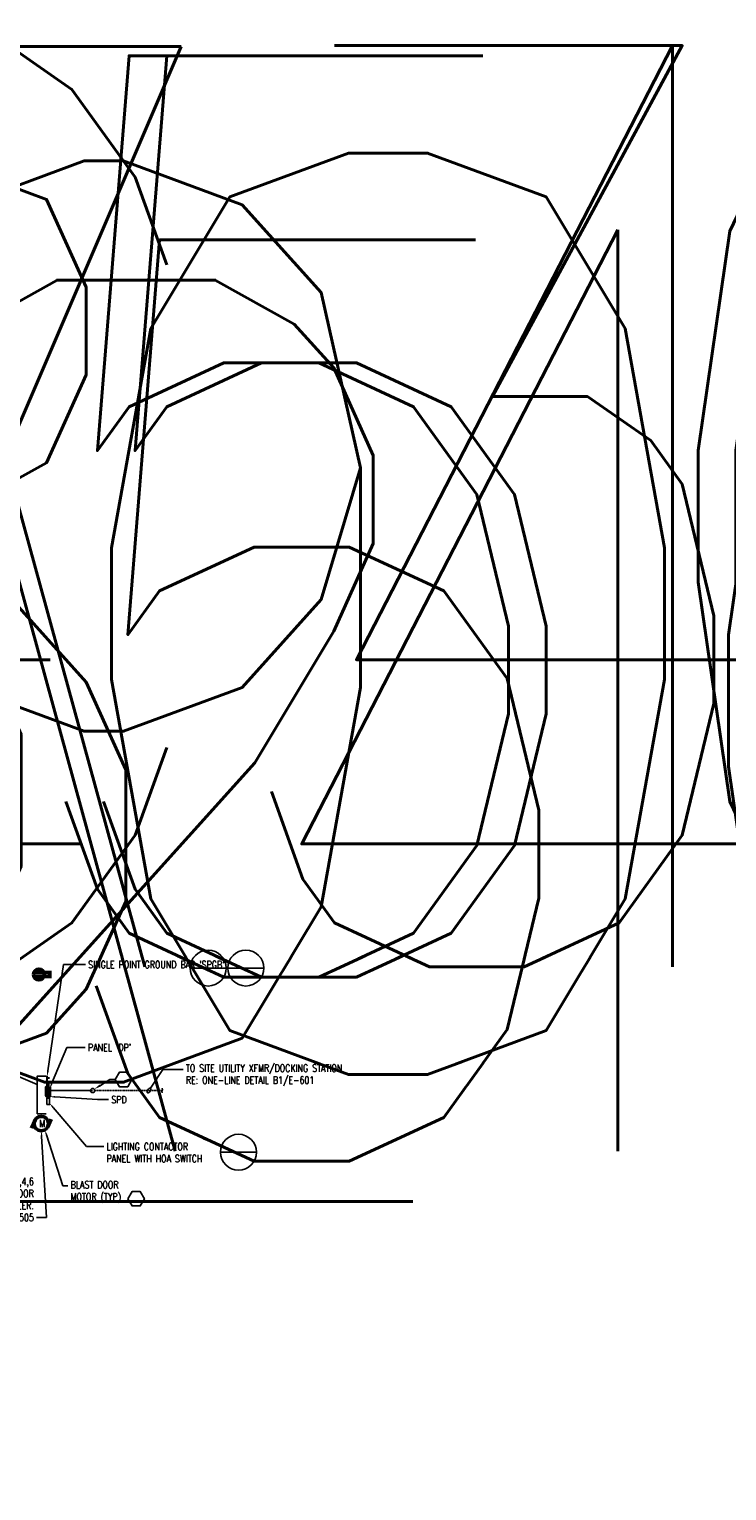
# Model space of a CAD drawing. Header units: inches. Extents: x -433 to 54133, y 0 to 3249.
# Tile 136 of 137: x 2108 to 3657, y 0 to 3249. Entities that reach past the tile are written whole.
import ezdxf
from ezdxf import colors
from ezdxf.entities.mleader import LeaderData, LeaderLine
from ezdxf.enums import TextEntityAlignment as Align
from ezdxf.math import Vec2, Vec3

# ---------------------------------------------------------------- set-up
doc = ezdxf.new("R2010")
doc.units = ezdxf.units.IN
doc.header["$MEASUREMENT"] = 0
doc.linetypes.add('HIDDEN', pattern=[0.375, 0.25, -0.125])
for name, color, linetype, lineweight in [('E-ANNO-KEYN', 2, 'Continuous', 25), ('E-ANNO-SYMB', 2, 'Continuous', 25), ('E-ANNO-TEXT', 2, 'Continuous', 25), ('E-LITE-PANL', 4, 'Continuous', 50), ('E-POWR-CIRC', 4, 'Continuous', 50), ('E-POWR-CIRC-HIDD', 4, 'HIDDEN', 50), ('E-POWR-JBOX', 4, 'Continuous', 50), ('E-POWR-MOTR', 4, 'Continuous', 50), ('E-POWR-PANL', 4, 'Continuous', 50), ('E-POWR-WALL', 4, 'Continuous', 50)]:
    doc.layers.add(name, color=color, linetype=linetype, lineweight=lineweight)
doc.styles.add('Annotative', font='romans.shx', dxfattribs={"width": 0.8})
doc.styles.get("Standard").update_dxf_attribs({"font": 'romans.shx', "width": 0.8})

# ---------------------------------------------------------------- blocks, each defined once
blk = doc.blocks.new('MOTOR')
for p, q in [((-0.108, 0.061), (-0.171, -0.077)), ((0.105, -0.068), (0.17, 0.079))]:
    blk.add_line(p, q)
blk.add_circle((0, 0), 0.125)
blk = doc.blocks.new('PANEL480')
blk.add_hatch(color=256).paths.add_polyline_path([(10, 0), (-10, 0), (-10, 6.5), (10, 6.5)])
blk.add_lwpolyline([(10, 0), (-10, 0), (-10, 6.5), (10, 6.5)], close=True)
blk = doc.blocks.new('Loop_2')
at = {"color": 1}
blk.add_line((-0.5, 0), (-1, 0), dxfattribs=at)
blk.add_lwpolyline([(0, 0.25, 0.050817), (-0.2, 0.23, 0.064661), (-0.35, 0.18, 0.10407), (-0.47, 0.08, 0.175425), (-0.5, 0, 0.175425), (-0.47, -0.08, 0.10407), (-0.35, -0.18, 0.064661), (-0.2, -0.23, 0.050817), (0, -0.25, 0.050817), (0.2, -0.23, 0.064661), (0.35, -0.18, 0.10407), (0.47, -0.08, 0.175425), (0.5, 0, 0.175425), (0.47, 0.08, 0.10407), (0.35, 0.18, 0.064661), (0.2, 0.23, 0.050817)], format="xyb", close=True, dxfattribs=at)
blk = doc.blocks.new('DUPLXREC')
for p, q in [((-0.034, 0.275), (-0.034, 0)), ((0.034, 0.275), (0.034, 0)), ((-0.062, 0), (0.062, 0))]:
    blk.add_line(p, q)
blk.add_circle((0, 0.188), 0.0938)
blk = doc.blocks.new('_TagHexagon')
at = {"color": 0, "linetype": 'ByBlock', "transparency": 16777216}
blk.add_lwpolyline([(-0.144, 0), (-0.072, 0.125), (0.072, 0.125), (0.144, 0), (0.072, -0.125), (-0.072, -0.125)], close=True, dxfattribs=at)
at = {"color": 0, "transparency": 16777216, "style": 'Annotative'}
blk.add_attdef('TAGNUMBER', text='', height=16, dxfattribs=at).set_placement((0, -0.047), align=Align.CENTER)
blk = doc.blocks.new('_DetailCallout')
at = {"transparency": 16777216}
blk.add_line((0.312, 0), (-0.312, 0), dxfattribs=at)
blk.add_circle((0, 0), 0.312, dxfattribs=at)
at = {"layer": 'E-ANNO-SYMB', "transparency": 16777216, "style": 'Annotative', "width": 0.8}
for tag, p in [('SHEETNUMBER', (0, -0.156)), ('VIEWNUMBER', (0, 0.021))]:
    blk.add_attdef(tag, text='', height=16, dxfattribs=at).set_placement(p, align=Align.CENTER)
blk = doc.blocks.new('_None')

msp = doc.modelspace()

# ---------------------------------------------------------------- linework, layer by layer
at = {"layer": 'E-LITE-PANL', "lineweight": -3}
msp.add_lwpolyline([(2146.6, 858.6), (2152.6, 858.6), (2152.6, 873), (2146.6, 873)], close=True, dxfattribs=at)
at = {"layer": 'E-POWR-CIRC', "lineweight": -3}
msp.add_lwpolyline([(2402.6, 894.7, -0.333333), (2402.6, 889.7, 0.333333), (2402.6, 884.7)], format="xyb", dxfattribs=at)
at = {"layer": 'E-POWR-PANL', "lineweight": -3}
for p, q in [((2147.3, 918), (2152.6, 918)), ((2147.3, 916.9), (2152.6, 916.9)), ((2147.3, 904.8), (2152.6, 904.8)), ((2147.3, 903.7), (2152.6, 903.7))]:
    msp.add_line(p, q, dxfattribs=at)
msp.add_lwpolyline([(2147.3, 921.3), (2147.3, 900.5), (2146.7, 900.5), (2146.7, 921.3)], close=True, dxfattribs=at)

# ---------------------------------------------------------------- block references
at = {"layer": 'E-POWR-MOTR', "lineweight": -3, "xscale": 128, "yscale": 128, "zscale": 128}
msp.add_blockref('MOTOR', (2134.3, 816.2), dxfattribs=at)
at = {"layer": 'E-POWR-PANL', "lineweight": -3, "rotation": 90}
msp.add_blockref('PANEL480', (2152.6, 887.7), dxfattribs=at)
at = {"layer": 'E-POWR-WALL', "lineweight": -3, "xscale": -128.0000000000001, "yscale": 128.0000000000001, "zscale": 128, "rotation": 90}
msp.add_blockref('DUPLXREC', (2153.1, 1147.6), dxfattribs=at)

# ---------------------------------------------------------------- texts
at = {"layer": 'E-POWR-JBOX', "lineweight": -3, "insert": (2129.4, 824.5), "char_height": 16, "attachment_point": 1, "style": 'Annotative'}
msp.add_mtext('M', dxfattribs=at)

# ---------------------------------------------------------------- next in the draw order: leaders
at = {"layer": 'E-ANNO-TEXT', "lineweight": -3}
ml = msp.add_multileader_mtext('Standard', dxfattribs=at)
ml.set_content("PANEL 'DP'", color=256, style='Annotative')
ml.set_leader_properties(color=1, linetype='ByLayer', lineweight=-1)
ml.build(insert=Vec2(0, 0))
ml.multileader.update_dxf_attribs({"text_right_attachment_type": 3, "dogleg_length": 0.195, "arrow_head_size": 12, "scale": 128})
ctx = ml.context
ctx.base_point, ctx.scale, ctx.char_height, ctx.arrow_head_size, ctx.landing_gap_size, ctx.plane_origin = Vec3(2232, 985.3), 128, 16, 12, 6, Vec3(2340.7, 803.5)
ctx.right_attachment = 3
notes = []
notes.append((ctx, [(1, (1, 1, 0), (2191, 985.3), (1, 0), 41, [(0, [(2152.6, 893.3)], 0, [])])]))
ctx.mtext.insert, ctx.mtext.flow_direction = Vec3(2238, 993.3), 5
ctx.mtext.has_bg_fill, ctx.mtext.bg_color, ctx.mtext.bg_scale_factor, ctx.mtext.bg_transparency, ctx.mtext.use_window_bg_color = 1, -1073741824, 1.2, 0, 1
ml = msp.add_multileader_mtext('Standard', dxfattribs=at)
ml.set_content('DP-2,4,6\\PVIA DOOR\\PCONTROLLER.\\PRE: E-505', color=256, style='Annotative')
ml.set_leader_properties(color=1, linetype='ByLayer', lineweight=-1)
ml.build(insert=Vec2(0, 0))
ml.multileader.update_dxf_attribs({"text_right_attachment_type": 3, "dogleg_length": 0.36, "arrow_head_size": 12, "scale": 128})
ctx = ml.context
ctx.base_point, ctx.scale, ctx.char_height, ctx.arrow_head_size, ctx.landing_gap_size, ctx.plane_origin = Vec3(1989.2, 687.5), 128, 16, 12, 6, Vec3(2262.4, 631.5)
ctx.right_attachment, ctx.text_align_type = 3, 2
notes.append((ctx, [(0, (1, 1, 0), (2145.9, 607.5), (-1, 0), 22.3, [(0, [(2134.3, 800.2)], 0, [])])]))
ctx.mtext.insert, ctx.mtext.alignment, ctx.mtext.flow_direction = Vec3(2117.7, 695.5), 3, 5
ctx.mtext.has_bg_fill, ctx.mtext.bg_color, ctx.mtext.bg_scale_factor, ctx.mtext.bg_transparency, ctx.mtext.use_window_bg_color = 1, -1073741824, 1, 0, 1
for ctx, leaders in notes:
    for number, flags, end, landing, length, lines in leaders:
        leader = LeaderData()
        leader.index, (leader.has_last_leader_line, leader.has_dogleg_vector, leader.attachment_direction) = number, flags
        leader.last_leader_point, leader.dogleg_vector, leader.dogleg_length = Vec3(end), Vec3(landing), length
        for number, points, colour, breaks in lines:
            line = LeaderLine()
            line.index, line.vertices, line.color, line.breaks = number, Vec3.list(points), colors.encode_raw_color(colour), breaks
            leader.lines.append(line)
        ctx.leaders.append(leader)

# ---------------------------------------------------------------- next in the draw order: linework, layer by layer
at = {"layer": 'E-POWR-CIRC', "lineweight": -3, "ltscale": 0.5}
msp.add_line((2152.6, 889.7), (2248.2, 889.7), dxfattribs=at)
msp.add_circle((2248.2, 889.7), 4.62, dxfattribs=at)
at = {"layer": 'E-POWR-CIRC-HIDD', "lineweight": -3, "ltscale": 0.5}
msp.add_line((2252.8, 889.7), (2402.6, 889.7), dxfattribs=at)

# ---------------------------------------------------------------- next in the draw order: leaders
at = {"layer": 'E-ANNO-KEYN', "lineweight": -3}
ml = msp.add_multileader_block('Standard', dxfattribs=at)
ml.set_content('_TagHexagon', color=256, scale=128)
ml.set_attribute('TAGNUMBER', '6', width=0)
ml.set_leader_properties(color=1, linetype='ByLayer', lineweight=-1)
ml.build(insert=Vec2(0, 0))
ml.multileader.update_dxf_attribs({"text_right_attachment_type": 6, "dogleg_length": 0.36, "arrow_head_size": 16, "scale": 128})
ctx = ml.context
ctx.base_point, ctx.scale, ctx.char_height, ctx.arrow_head_size, ctx.landing_gap_size, ctx.plane_origin = Vec3(1332.1, 684.4), 128, 0.18, 16, 0.09, Vec3(1331.6, 688.4)
ctx.right_attachment = 6
notes = []
notes.append((ctx, [(0, (1, 1, 0), (1380.8, 684.4), (-1, 0), 11.8, [(0, [(1375.4, 739.1)], 0, [])])]))
ctx.block.insert = Vec3(1350.5, 684.4)
for ctx, leaders in notes:
    for number, flags, end, landing, length, lines in leaders:
        leader = LeaderData()
        leader.index, (leader.has_last_leader_line, leader.has_dogleg_vector, leader.attachment_direction) = number, flags
        leader.last_leader_point, leader.dogleg_vector, leader.dogleg_length = Vec3(end), Vec3(landing), length
        for number, points, colour, breaks in lines:
            line = LeaderLine()
            line.index, line.vertices, line.color, line.breaks = number, Vec3.list(points), colors.encode_raw_color(colour), breaks
            leader.lines.append(line)
        ctx.leaders.append(leader)

# ---------------------------------------------------------------- next in the draw order: leaders
at = {"layer": 'E-ANNO-TEXT', "lineweight": -3}
ml = msp.add_multileader_mtext('Standard', dxfattribs=at)
ml.set_content('TO SITE UTILITY XFMR/DOCKING STATION \\PRE: ONE-LINE DETAIL B1/E-601', color=256, style='Annotative')
ml.set_leader_properties(color=1, linetype='ByLayer', lineweight=-1)
ml.set_arrow_properties(name='Loop_2')
ml.build(insert=Vec2(0, 0))
ml.multileader.update_dxf_attribs({"text_right_attachment_type": 3, "dogleg_length": 0.36, "arrow_head_size": 12, "scale": 128})
ctx = ml.context
ctx.base_point, ctx.scale, ctx.char_height, ctx.arrow_head_size, ctx.landing_gap_size, ctx.plane_origin = Vec3(2449.5, 936.8), 128, 16, 12, 6, Vec3(2489, 702.6)
ctx.right_attachment = 3
notes = []
notes.append((ctx, [(1, (1, 1, 0), (2404, 936.8), (1, 0), 45.5, [(0, [(2373.3, 889.7)], 0, [])])]))
ctx.mtext.insert, ctx.mtext.width, ctx.mtext.defined_height, ctx.mtext.flow_direction = Vec3(2455.5, 947.5), 403.727, 102.3, 5
ctx.mtext.has_bg_fill, ctx.mtext.bg_color, ctx.mtext.bg_scale_factor, ctx.mtext.bg_transparency, ctx.mtext.use_window_bg_color = 1, -1073741824, 1.2, 0, 1
for ctx, leaders in notes:
    for number, flags, end, landing, length, lines in leaders:
        leader = LeaderData()
        leader.index, (leader.has_last_leader_line, leader.has_dogleg_vector, leader.attachment_direction) = number, flags
        leader.last_leader_point, leader.dogleg_vector, leader.dogleg_length = Vec3(end), Vec3(landing), length
        for number, points, colour, breaks in lines:
            line = LeaderLine()
            line.index, line.vertices, line.color, line.breaks = number, Vec3.list(points), colors.encode_raw_color(colour), breaks
            leader.lines.append(line)
        ctx.leaders.append(leader)

# ---------------------------------------------------------------- next in the draw order: leaders
at = {"layer": 'E-ANNO-KEYN', "lineweight": -3}
ml = msp.add_multileader_block('Standard', dxfattribs=at)
ml.set_content('_TagHexagon', color=256, scale=128)
ml.set_attribute('TAGNUMBER', '2', width=0)
ml.set_leader_properties(color=1, linetype='ByLayer', lineweight=-1)
ml.build(insert=Vec2(0, 0))
ml.multileader.update_dxf_attribs({"text_right_attachment_type": 6, "dogleg_length": 0.36, "arrow_head_size": 16, "scale": 128})
ctx = ml.context
ctx.base_point, ctx.scale, ctx.char_height, ctx.arrow_head_size, ctx.landing_gap_size, ctx.plane_origin = Vec3(2326.6, 649.2), 128, 0.18, 16, 0.09, Vec3(2335.1, 647)
ctx.right_attachment = 6
notes = []
notes.append((ctx, [(0, (0, 0, 0), (0, 0), (1, 0), 1, [])]))
ctx.block.insert = Vec3(2345, 649.2)
for ctx, leaders in notes:
    for number, flags, end, landing, length, lines in leaders:
        leader = LeaderData()
        leader.index, (leader.has_last_leader_line, leader.has_dogleg_vector, leader.attachment_direction) = number, flags
        leader.last_leader_point, leader.dogleg_vector, leader.dogleg_length = Vec3(end), Vec3(landing), length
        for number, points, colour, breaks in lines:
            line = LeaderLine()
            line.index, line.vertices, line.color, line.breaks = number, Vec3.list(points), colors.encode_raw_color(colour), breaks
            leader.lines.append(line)
        ctx.leaders.append(leader)

# ---------------------------------------------------------------- next in the draw order: leaders
at = {"layer": 'E-ANNO-TEXT', "lineweight": -3}
ml = msp.add_multileader_mtext('Standard', dxfattribs=at)
ml.set_content("SINGLE POINT GROUND BAR 'SPGB'", color=256, style='Annotative')
ml.set_leader_properties(color=1, linetype='ByLayer', lineweight=-1)
ml.build(insert=Vec2(0, 0))
ml.multileader.update_dxf_attribs({"text_right_attachment_type": 3, "dogleg_length": 0.195, "arrow_head_size": 12, "scale": 128})
ctx = ml.context
ctx.base_point, ctx.scale, ctx.char_height, ctx.arrow_head_size, ctx.landing_gap_size, ctx.plane_origin = Vec3(2232.6, 1169.7), 128, 16, 12, 6, Vec3(2473, 1001.4)
ctx.right_attachment = 3
notes = []
notes.append((ctx, [(1, (1, 1, 0), (2183.7, 1169.7), (1, 0), 48.9, [(0, [(2147.3, 921.3)], 0, [])])]))
ctx.mtext.insert, ctx.mtext.width, ctx.mtext.flow_direction = Vec3(2238.6, 1177.7), 222.974, 5
ctx.mtext.has_bg_fill, ctx.mtext.bg_color, ctx.mtext.bg_scale_factor, ctx.mtext.bg_transparency, ctx.mtext.use_window_bg_color = 1, -1027028792, 1.5, 0, 1
ml = msp.add_multileader_mtext('Standard', dxfattribs=at)
ml.set_content('LIGHTING CONTACTOR\\PPANEL WITH HOA SWITCH', color=256, style='Annotative')
ml.set_leader_properties(color=1, linetype='ByLayer', lineweight=-1)
ml.build(insert=Vec2(0, 0))
ml.multileader.update_dxf_attribs({"text_right_attachment_type": 3, "dogleg_length": 0.36, "arrow_head_size": 12, "scale": 128})
ctx = ml.context
ctx.base_point, ctx.scale, ctx.char_height, ctx.arrow_head_size, ctx.landing_gap_size, ctx.plane_origin = Vec3(2273.1, 765.1), 128, 16, 12, 6, Vec3(2181.7, 697.3)
ctx.right_attachment = 3
notes.append((ctx, [(0, (1, 1, 0), (2234.7, 765.1), (1, 0), 38.4, [(0, [(2152.6, 861.4)], 0, [])])]))
ctx.mtext.insert, ctx.mtext.flow_direction = Vec3(2279.1, 773.1), 5
ctx.mtext.has_bg_fill, ctx.mtext.bg_color, ctx.mtext.bg_scale_factor, ctx.mtext.bg_transparency, ctx.mtext.use_window_bg_color = 1, -1027028792, 1.5, 0, 1
for ctx, leaders in notes:
    for number, flags, end, landing, length, lines in leaders:
        leader = LeaderData()
        leader.index, (leader.has_last_leader_line, leader.has_dogleg_vector, leader.attachment_direction) = number, flags
        leader.last_leader_point, leader.dogleg_vector, leader.dogleg_length = Vec3(end), Vec3(landing), length
        for number, points, colour, breaks in lines:
            line = LeaderLine()
            line.index, line.vertices, line.color, line.breaks = number, Vec3.list(points), colors.encode_raw_color(colour), breaks
            leader.lines.append(line)
        ctx.leaders.append(leader)

# ---------------------------------------------------------------- next in the draw order: linework, layer by layer
at = {"layer": 'E-LITE-PANL', "lineweight": -3}
msp.add_lwpolyline([(2146.9, 877.7), (2152.6, 877.7), (2152.6, 874.3), (2146.9, 874.3)], close=True, dxfattribs=at)

# ---------------------------------------------------------------- next in the draw order: leaders
at = {"layer": 'E-ANNO-KEYN', "lineweight": -3}
ml = msp.add_multileader_block('Standard', dxfattribs=at)
ml.set_content('_TagHexagon', color=256, scale=128)
ml.set_attribute('TAGNUMBER', '8', width=0)
ml.set_leader_properties(color=1, linetype='ByLayer', lineweight=-1)
ml.build(insert=Vec2(0, 0))
ml.multileader.update_dxf_attribs({"text_right_attachment_type": 6, "dogleg_length": 0.36, "arrow_head_size": 16, "scale": 128})
ctx = ml.context
ctx.base_point, ctx.scale, ctx.char_height, ctx.arrow_head_size, ctx.landing_gap_size, ctx.plane_origin = Vec3(1456.5, 1004.3), 128, 0.18, 16, 0.09, Vec3(1311.8, 1011)
ctx.right_attachment = 6
notes = []
notes.append((ctx, [(1, (1, 1, 0), (1444.7, 1004.3), (1, 0), 11.8, [(1, [(1417.3, 909.8)], 0, [])])]))
ctx.block.insert = Vec3(1474.9, 1004.3)
ml = msp.add_multileader_block('Standard', dxfattribs=at)
ml.set_content('_TagHexagon', color=256, scale=128)
ml.set_attribute('TAGNUMBER', '8', width=0)
ml.set_leader_properties(color=1, linetype='ByLayer', lineweight=-1)
ml.build(insert=Vec2(0, 0))
ml.multileader.update_dxf_attribs({"text_right_attachment_type": 6, "dogleg_length": 0.36, "arrow_head_size": 16, "scale": 128})
ctx = ml.context
ctx.base_point, ctx.scale, ctx.char_height, ctx.arrow_head_size, ctx.landing_gap_size, ctx.plane_origin = Vec3(1688.8, 926), 128, 0.18, 16, 0.09, Vec3(1680.1, 969)
ctx.right_attachment = 6
notes.append((ctx, [(0, (1, 1, 0), (1737.5, 926), (-1, 0), 11.8, [(1, [(1778.9, 909.8)], 0, [])])]))
ctx.block.insert = Vec3(1707.3, 926)
ml = msp.add_multileader_block('Standard', dxfattribs=at)
ml.set_content('_TagHexagon', color=256, scale=128)
ml.set_attribute('TAGNUMBER', '9', width=0)
ml.set_leader_properties(color=1, linetype='ByLayer', lineweight=-1)
ml.build(insert=Vec2(0, 0))
ml.multileader.update_dxf_attribs({"text_right_attachment_type": 6, "dogleg_length": 0.36, "arrow_head_size": 16, "scale": 128})
ctx = ml.context
ctx.base_point, ctx.scale, ctx.char_height, ctx.arrow_head_size, ctx.landing_gap_size, ctx.plane_origin = Vec3(2298.5, 914.3), 128, 0.18, 16, 0.09, Vec3(2303.3, 984.2)
ctx.right_attachment = 6
notes.append((ctx, [(1, (1, 1, 0), (2286.7, 914.3), (1, 0), 11.8, [(1, [(2251.9, 892.7)], 0, [])])]))
ctx.block.insert = Vec3(2317, 914.3)
at = {"layer": 'E-ANNO-SYMB', "lineweight": -3}
ml = msp.add_multileader_block('Standard', dxfattribs=at)
ml.set_content('_DetailCallout', color=256, scale=128)
ml.set_attribute('VIEWNUMBER', 'A3', width=0)
ml.set_attribute('SHEETNUMBER', 'E-508', width=0)
ml.set_leader_properties(color=1, linetype='ByLayer', lineweight=-1)
ml.build(insert=Vec2(0, 0))
ml.multileader.update_dxf_attribs({"text_right_attachment_type": 6, "dogleg_length": 0.09, "arrow_head_size": 16, "scale": 128})
ctx = ml.context
ctx.base_point, ctx.scale, ctx.char_height, ctx.arrow_head_size, ctx.landing_gap_size, ctx.plane_origin = Vec3(2469, 1162), 128, 23, 16, 11.5, Vec3(2638.2, 1104.6)
ctx.right_attachment = 6
notes.append((ctx, [(0, (0, 0, 0), (0, 0), (1, 0), 1, [])]))
ctx.block.insert = Vec3(2504.8, 1162)
ml = msp.add_multileader_block('Standard', dxfattribs=at)
ml.set_content('_DetailCallout', color=256, scale=128)
ml.set_attribute('VIEWNUMBER', 'C4', width=0)
ml.set_attribute('SHEETNUMBER', 'E-501', width=0)
ml.set_leader_properties(color=1, linetype='ByLayer', lineweight=-1)
ml.build(insert=Vec2(0, 0))
ml.multileader.update_dxf_attribs({"text_right_attachment_type": 6, "dogleg_length": 0.09, "arrow_head_size": 16, "scale": 128})
ctx = ml.context
ctx.base_point, ctx.scale, ctx.char_height, ctx.arrow_head_size, ctx.landing_gap_size, ctx.plane_origin = Vec3(2552.6, 1162), 128, 23, 16, 11.5, Vec3(2721.9, 1104.6)
ctx.right_attachment = 6
notes.append((ctx, [(0, (0, 0, 0), (0, 0), (1, 0), 1, [])]))
ctx.block.insert = Vec3(2588.5, 1162)
ml = msp.add_multileader_block('Standard', dxfattribs=at)
ml.set_content('_DetailCallout', color=256, scale=128)
ml.set_attribute('VIEWNUMBER', 'A4', width=0)
ml.set_attribute('SHEETNUMBER', 'E-503', width=0)
ml.set_leader_properties(color=1, linetype='ByLayer', lineweight=-1)
ml.build(insert=Vec2(0, 0))
ml.multileader.update_dxf_attribs({"text_right_attachment_type": 6, "dogleg_length": 0.09, "arrow_head_size": 16, "scale": 128})
ctx = ml.context
ctx.base_point, ctx.scale, ctx.char_height, ctx.arrow_head_size, ctx.landing_gap_size, ctx.plane_origin = Vec3(2536.5, 752.5), 128, 23, 16, 11.5, Vec3(2705.8, 695.1)
ctx.right_attachment = 6
notes.append((ctx, [(0, (0, 0, 0), (0, 0), (1, 0), 1, [])]))
ctx.block.insert = Vec3(2572.3, 752.5)
at = {"layer": 'E-ANNO-TEXT', "lineweight": -3}
ml = msp.add_multileader_mtext('Standard', dxfattribs=at)
ml.set_content('BLAST DOOR\\PMOTOR (TYP)', color=256, style='Annotative')
ml.set_leader_properties(color=1, linetype='ByLayer', lineweight=-1)
ml.build(insert=Vec2(0, 0))
ml.multileader.update_dxf_attribs({"text_right_attachment_type": 3, "dogleg_length": 0.36, "arrow_head_size": 12, "scale": 128})
ctx = ml.context
ctx.base_point, ctx.scale, ctx.char_height, ctx.arrow_head_size, ctx.landing_gap_size, ctx.plane_origin = Vec3(2193.4, 677.6), 128, 16, 12, 6, Vec3(2485.8, 562)
ctx.right_attachment = 3
notes.append((ctx, [(1, (1, 1, 0), (2182.1, 677.6), (1, 0), 11.3, [(0, [(2142.3, 802.4)], 0, [])])]))
ctx.mtext.insert, ctx.mtext.flow_direction = Vec3(2199.4, 688.2), 5
for ctx, leaders in notes:
    for number, flags, end, landing, length, lines in leaders:
        leader = LeaderData()
        leader.index, (leader.has_last_leader_line, leader.has_dogleg_vector, leader.attachment_direction) = number, flags
        leader.last_leader_point, leader.dogleg_vector, leader.dogleg_length = Vec3(end), Vec3(landing), length
        for number, points, colour, breaks in lines:
            line = LeaderLine()
            line.index, line.vertices, line.color, line.breaks = number, Vec3.list(points), colors.encode_raw_color(colour), breaks
            leader.lines.append(line)
        ctx.leaders.append(leader)

# ---------------------------------------------------------------- next in the draw order: leaders
ml = msp.add_multileader_mtext('Standard', dxfattribs=at)
ml.set_content('SPD', color=256, style='Annotative')
ml.set_leader_properties(color=1, linetype='ByLayer', lineweight=-1)
ml.build(insert=Vec2(0, 0))
ml.multileader.update_dxf_attribs({"text_right_attachment_type": 3, "dogleg_length": 0.36, "arrow_head_size": 12, "scale": 128})
ctx = ml.context
ctx.base_point, ctx.scale, ctx.char_height, ctx.arrow_head_size, ctx.landing_gap_size, ctx.plane_origin = Vec3(2283.9, 869.5), 128, 16, 12, 6, Vec3(2181.7, 731)
ctx.right_attachment = 3
notes = []
notes.append((ctx, [(0, (1, 1, 0), (2259.2, 869.5), (1, 0), 24.7, [(0, [(2152.6, 876.3)], 0, [])])]))
ctx.mtext.insert, ctx.mtext.flow_direction = Vec3(2289.9, 877.5), 5
ctx.mtext.has_bg_fill, ctx.mtext.bg_color, ctx.mtext.bg_scale_factor, ctx.mtext.bg_transparency, ctx.mtext.use_window_bg_color = 1, -1027028792, 1.5, 0, 1
for ctx, leaders in notes:
    for number, flags, end, landing, length, lines in leaders:
        leader = LeaderData()
        leader.index, (leader.has_last_leader_line, leader.has_dogleg_vector, leader.attachment_direction) = number, flags
        leader.last_leader_point, leader.dogleg_vector, leader.dogleg_length = Vec3(end), Vec3(landing), length
        for number, points, colour, breaks in lines:
            line = LeaderLine()
            line.index, line.vertices, line.color, line.breaks = number, Vec3.list(points), colors.encode_raw_color(colour), breaks
            leader.lines.append(line)
        ctx.leaders.append(leader)

# ---------------------------------------------------------------- next in the draw order: linework, layer by layer
at = {"layer": 'E-ANNO-KEYN', "lineweight": -3}
msp.add_lwpolyline([(2144.9, 838.1), (2125.4, 838.1), (2125.4, 922), (2144.9, 922)], dxfattribs=at)

# ---------------------------------------------------------------- next in the draw order: leaders
ml = msp.add_multileader_block('Standard', dxfattribs=at)
ml.set_content('_TagHexagon', color=256, scale=128)
ml.set_attribute('TAGNUMBER', '7', width=0)
ml.set_leader_properties(color=1, linetype='ByLayer', lineweight=-1)
ml.build(insert=Vec2(0, 0))
ml.multileader.update_dxf_attribs({"text_right_attachment_type": 6, "dogleg_length": 0.36, "arrow_head_size": 16, "scale": 128})
ctx = ml.context
ctx.base_point, ctx.scale, ctx.char_height, ctx.arrow_head_size, ctx.landing_gap_size, ctx.plane_origin = Vec3(1414.3, 1168.9), 128, 0.18, 16, 0.09, Vec3(1422.8, 1166.6)
ctx.right_attachment = 6
notes = []
notes.append((ctx, [(0, (0, 0, 0), (0, 0), (1, 0), 1, [])]))
ctx.block.insert = Vec3(1432.7, 1168.9)
ml = msp.add_multileader_block('Standard', dxfattribs=at)
ml.set_content('_TagHexagon', color=256, scale=128)
ml.set_attribute('TAGNUMBER', '7', width=0)
ml.set_leader_properties(color=1, linetype='ByLayer', lineweight=-1)
ml.build(insert=Vec2(0, 0))
ml.multileader.update_dxf_attribs({"text_right_attachment_type": 6, "dogleg_length": 0.36, "arrow_head_size": 16, "scale": 128})
ctx = ml.context
ctx.base_point, ctx.scale, ctx.char_height, ctx.arrow_head_size, ctx.landing_gap_size, ctx.plane_origin = Vec3(1812.3, 1168.9), 128, 0.18, 16, 0.09, Vec3(1820.8, 1166.6)
ctx.right_attachment = 6
notes.append((ctx, [(0, (0, 0, 0), (0, 0), (1, 0), 1, [])]))
ctx.block.insert = Vec3(1830.7, 1168.9)
ml = msp.add_multileader_block('Standard', dxfattribs=at)
ml.set_content('_TagHexagon', color=256, scale=128)
ml.set_attribute('TAGNUMBER', '10', width=0)
ml.set_leader_properties(color=1, linetype='ByLayer', lineweight=-1)
ml.set_arrow_properties(name='NONE')
ml.build(insert=Vec2(0, 0))
ml.multileader.update_dxf_attribs({"text_right_attachment_type": 6, "dogleg_length": 0.36, "arrow_head_size": 16, "scale": 128})
ctx = ml.context
ctx.base_point, ctx.scale, ctx.char_height, ctx.arrow_head_size, ctx.landing_gap_size, ctx.plane_origin = Vec3(2008.2, 931.7), 128, 0.18, 16, 0.09, Vec3(1933.7, 1013.2)
ctx.right_attachment = 6
notes.append((ctx, [(0, (1, 1, 0), (2057.8, 931.7), (-1, 0), 12.7, [(1, [(2125.4, 902.9)], 0, [])])]))
ctx.block.insert = Vec3(2026.7, 931.7)
for ctx, leaders in notes:
    for number, flags, end, landing, length, lines in leaders:
        leader = LeaderData()
        leader.index, (leader.has_last_leader_line, leader.has_dogleg_vector, leader.attachment_direction) = number, flags
        leader.last_leader_point, leader.dogleg_vector, leader.dogleg_length = Vec3(end), Vec3(landing), length
        for number, points, colour, breaks in lines:
            line = LeaderLine()
            line.index, line.vertices, line.color, line.breaks = number, Vec3.list(points), colors.encode_raw_color(colour), breaks
            leader.lines.append(line)
        ctx.leaders.append(leader)

doc.saveas('drawing.dxf')
